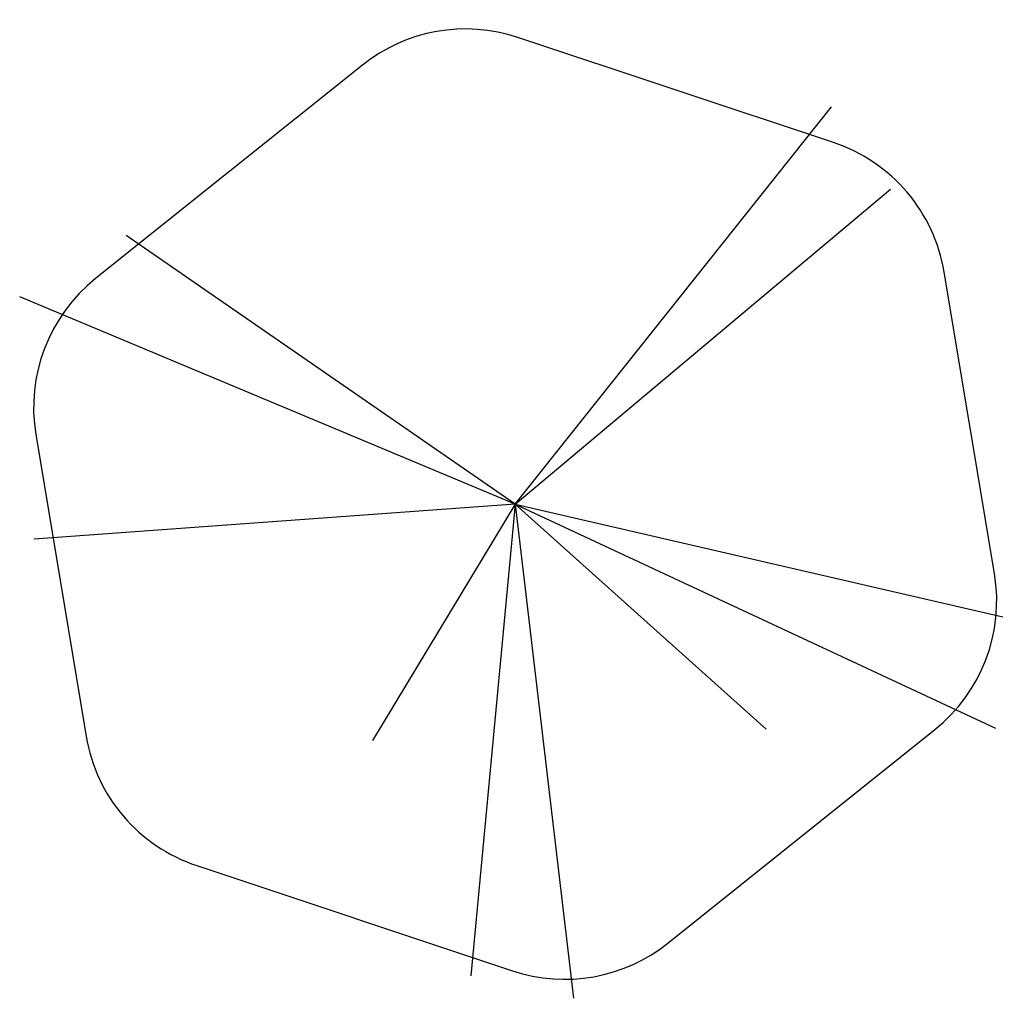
# Model space of a CAD drawing. Extents: x -0.8 to 11.1, y -11.2 to 0.7.
import ezdxf

# ---------------------------------------------------------------- set-up
doc = ezdxf.new("R2010")
doc.units = 0
doc.header["$MEASUREMENT"] = 0
doc.layers.get('0').update_dxf_attribs({"linetype": 'CONTINUOUS'})
doc.layers.add('DIBUJO', color=5, linetype='CONTINUOUS')

# ---------------------------------------------------------------- blocks, each defined once
blk = doc.blocks.new('PLANT22P')
for p, q in [((3.826, 4.351), (0.001, 5.626)), ((-1.881, 5.29), (-5.115, 2.703)), ((-0.032, -0.03), (3.799, 4.784)), ((-0.032, -0.03), (4.514, 3.786)), ((-0.032, -0.03), (-4.744, 3.226)), ((5.775, -0.873), (5.166, 2.782)), ((-0.032, -0.03), (-6.034, 2.483)), ((-5.839, 0.812), (-5.23, -2.842)), ((-0.032, -0.03), (-5.858, -0.456)), ((-0.032, -0.03), (-1.761, -2.895)), ((-0.032, -0.03), (-0.57, -5.748)), ((-0.032, -0.03), (0.676, -6.02)), ((-0.032, -0.03), (5.876, -1.395)), ((-0.032, -0.03), (5.788, -2.744)), ((-0.032, -0.03), (3.011, -2.758)), ((1.818, -5.351), (5.052, -2.763)), ((-3.889, -4.411), (-0.064, -5.686))]:
    blk.add_line(p, q)
for centre, start, end in [((-0.632, 3.728), 71.5651, 128.6598), ((3.193, 2.453), 9.4623, 71.5651), ((-3.866, 1.141), 128.6598, 189.4623), ((3.803, -1.202), 308.6598, 9.4623), ((-3.257, -2.514), 189.4623, 251.5651), ((0.569, -3.789), 251.5651, 308.6598)]:
    blk.add_arc(centre, 2, start, end)

msp = doc.modelspace()

# ---------------------------------------------------------------- block references
at = {"layer": 'DIBUJO'}
msp.add_blockref('PLANT22P', (5.211, -5.173), dxfattribs=at)

doc.saveas('drawing.dxf')
